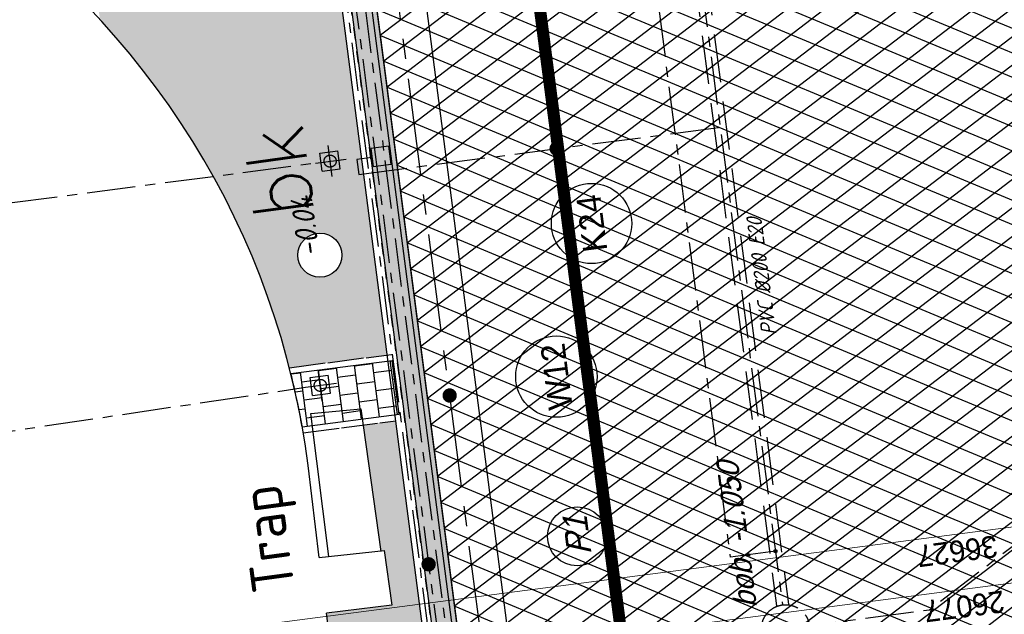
# Model space of a CAD drawing. Extents: x 117893332 to 118394757, y 454959407 to 455669244.
# Tile 31 of 256: x 118241157 to 118257453, y 455213736 to 455223576. Entities that reach past the tile are written whole.
import ezdxf
from ezdxf.enums import TextEntityAlignment as Align

# ---------------------------------------------------------------- set-up
doc = ezdxf.new("R2010")
doc.units = 0
doc.header["$LTSCALE"] = 200
for name, pattern in [('DASHED', [19.05, 12.7, -6.35]), ('Tauw_HIDDEN2', [5.6, 4, -1.6]), ('Tauw_L_Center1', [13, 8, -1.67, 1.66, -1.67]), ('Tauw_L_Center2', [6.499, 4, -0.833, 0.833, -0.833]), ('TAUW_OPSLUITBAND_mm', [3.2, 3, -0.2]), ('TAUW_TROTTOIRBAND_mm', [2, 1, -1])]:
    doc.linetypes.add(name, pattern=pattern)
doc.layers.get('0').update_dxf_attribs({"linetype": 'CONTINUOUS'})
for name, color, linetype in [('EL_N_A_EB00----REVISIE~-_-----', 1, 'CONTINUOUS'), ('KABELLOOP', 6, 'CONTINUOUS'), ('LEIDINGLOOP', 6, 'CONTINUOUS'), ('TOPOD25', 6, 'CONTINUOUS'), ('ZU_B_-_AL999---LR_pvc200_vbr11__18_^200~N_-----', 1, 'CONTINUOUS'), ('ZU_B_-_EL999---LD_PE-65_sdr00~H_-----', 1, 'Tauw_L_Center2'), ('ZU_B_-_EL999---LK_pvc125_sdr00~H_-----', 1, 'Tauw_L_Center2'), ('ZU_B_-_EL999---LR_pvc160_sdr00~H_-----', 1, 'Tauw_L_Center2'), ('ZU_B_-_EL999---LR_pvc200_vbr11~H_-----', 1, 'Tauw_L_Center2'), ('ZU_B_-_EL999---LR_pvc200_vbr11~W_-----', 8, 'Tauw_HIDDEN2'), ('ZU_B_-_EL999---SYM_DRAINPUT~-_002--', 2, 'Tauw_L_Center2'), ('ZU_B_-_EL999---SYM_RIOOLINSPECTIEPUT~-_002--', 2, 'Tauw_L_Center2'), ('ZU_B_-_MB0090--MAAIVELD_DUN~-_001--', 1, 'CONTINUOUS'), ('ZU_B_-_XX------extern-TEK-T19', 231, 'CONTINUOUS'), ('ZU_B_D_EB00----ONDERDEEL~-_-----', 7, 'CONTINUOUS'), ('ZU_N_-_AL999---LK_pvc125_sdr34__20_^200~M_-----', 7, 'CONTINUOUS'), ('ZU_N_-_AL999---LW_gvk900_vgr05__20_^200~M_-----', 7, 'CONTINUOUS'), ('ZU_N_-_EL999---LB_PE-110_sdr00~H_-----', 2, 'Tauw_L_Center2'), ('ZU_N_-_EL999---LK_pvc125_sdr34~H_-----', 2, 'Tauw_L_Center2'), ('ZU_N_-_EL999---LP_PE-75_sdr00~H_-----', 2, 'Tauw_L_Center2'), ('ZU_N_-_EL999---LR_PE-110_sdr00~H_-----', 2, 'Tauw_L_Center2'), ('ZU_N_-_EL999---LR_pvc160_sdr34~H_-----', 2, 'Tauw_L_Center2'), ('ZU_N_-_EL999---LW_gvk900_vgr05~H_-----', 2, 'Tauw_L_Center1'), ('ZU_N_-_EL999---LW_gvk900_vgr05~W_-----', 2, 'CONTINUOUS'), ('ZU_N_-_EL999---SYM_STRAATKOLK~-_----c', 7, 'Tauw_L_Center2'), ('ZU_N_-_ML999---LK_pvc125_sdr34__20_^200~M_-----', 7, 'CONTINUOUS'), ('ZU_N_-_ML999---LW_gvk900_vgr05__20_^200~M_-----', 7, 'CONTINUOUS'), ('ZU_N_A_EV00----_Opsluitband_100x200~Z_-----', 253, 'TAUW_OPSLUITBAND_mm'), ('ZU_N_A_EV01----_kant rijbaan gv asfalt~-_-----', 253, 'CONTINUOUS'), ('ZU_N_A_EV02----_kant molgoot ov betonstraatsteen~k_-----', 253, 'CONTINUOUS'), ('ZU_N_A_EV02----_kant verharding ov betontegels-halfsteensverband~k_-----', 253, 'CONTINUOUS'), ('ZU_N_A_EV09----_Trottoirband_130-150-250~A_-----', 253, 'CONTINUOUS'), ('ZU_N_A_EV09----_Trottoirband_130-150-250~Z_-----', 253, 'TAUW_TROTTOIRBAND_mm'), ('ZU_N_A_HV01----_arcering verharding gv asfalt~v_-----', 253, 'CONTINUOUS'), ('ZU_N_A_HV01----_arcering verharding ov grind~v_-----', 253, 'CONTINUOUS'), ('ZU_N_A_HV02----_arcering verharding ov betontegels-halfsteensverband~v_-----', 253, 'CONTINUOUS'), ('ZU_N_A_HV02----molgoot ov betonstraatsteen~v_-----', 253, 'CONTINUOUS')]:
    doc.layers.add(name, color=color, linetype=linetype)
doc.layers.add('ZU_N_-_AL999---LP_PE-75_sdr00__20_^200~Mt-----', color=7, linetype='CONTINUOUS', plot=False)
doc.layers.add('ZU_N_-_ML999---LP_PE-75_sdr00__20_^200~Mt-----', color=7, linetype='CONTINUOUS', plot=False)
doc.layers.add('ZU_N_-_DX1AMA--_maatvoering_LIN__18_^200', color=7, linetype='CONTINUOUS', lineweight=18)
doc.styles.add('ISO', font='ISO')
doc.styles.add('ROMANS', font='romans')
doc.styles.add('TAUW-ISOCP', font='tcb_isocp.shx')
doc.styles.add('tcb_isocp', font='tcb_isocp.shx')
doc.styles.add('WB025', font='ISO.SHX', dxfattribs={"height": 2.5})
doc.dimstyles.new('tzu18-dot_^200', dxfattribs={"dimscale": 200, "dimtxt": 1.8, "dimasz": 3, "dimexe": 2, "dimexo": 0, "dimgap": 0.5, "dimtad": 1, "dimdec": 0, "dimzin": 0, "dimdsep": 46, "dimtxsty": 'TAUW-ISOCP', "dimblk": 'DOTSMALL', "dimcen": 2, "dimdle": 1.5, "dimclre": 8, "dimadec": 0, "dimazin": 0, "dimtp": 1, "dimtm": 1, "dimtfac": 1, "dimtix": 1, "dimtmove": 1, "dimatfit": 3, "dimldrblk": 'DOTSMALL', "dimfxl": 1, "dimtvp": 0.5, "dimtolj": 1, "dimtzin": 0, "dimlwd": -1, "dimlwe": 5, "dimarcsym": 0})
pattern_1 = [(80.1584, (118248197.5, 455215256.25), (-519.448, 204.567), [136.36, -545.97]), (114.6743, (118248104.18, 455214718.3), (-519.452, 204.557), [136.36, -828.59]), (158.505, (118248047.25, 455214842.2), (-116.634, -672.27), [111.56, -446.7]), (216.3275, (118248580.36, 455215350.55), (519.453, -204.564), [111.56, -677.95]), (260.1584, (118247853.6, 455214817), (519.448, -204.567), [136.36, -545.97]), (294.6743, (118247830.27, 455214682.65), (519.452, -204.557), [136.36, -828.59]), (338.505, (118247887.1, 455214558.74), (116.634, 672.27), [111.56, -446.7]), (36.3275, (118247471.54, 455214722.43), (-519.453, 204.564), [111.56, -677.95]), (80.1584, (118247662.44, 455213855.54), (-636.074, -467.712), [121.7, -560.61]), (138.2682, (118249241.6, 455213361.78), (-519.4456, 204.5597), [122.34, -1809.56]), (182.0033, (118247591.94, 455214056.9), (-1155.5275, -263.1446), [148.58, -1527.41]), (216.3275, (118247560.8, 455214724), (-116.627, -672.282), [147.88, -641.66]), (260.1584, (118247324.3, 455213964.1), (636.074, 467.712), [122.42, -559.88]), (138.2682, (118248952.8, 455213148.55), (-519.4456, 204.5597), [122.05, -1809.86]), (182.0033, (118247542.6, 455213767.42), (519.4482, -204.5567), [148.23, -1527.77]), (36.3275, (118247542.6, 455213767.4), (116.627, 672.282), [148.77, -640.77]), (124.0853, (118248741.42, 455212685.69), (402.824, -876.833), [91.38, -2273.06]), (182.0033, (118247248.67, 455214047.34), (519.4482, -204.5567), [91.59, -1584.39]), (229.1787, (118245884.99, 455213108.71), (-752.6958, -1139.9918), [122.33, -2002.14]), (260.1583, (118248518.9, 455212665.6), (519.448, -204.568), [98.47, -583.84]), (124.0853, (118248553.32, 455212492.8), (402.824, -876.833), [91.48, -2272.95]), (182.0033, (118247212.02, 455213782.3), (519.4482, -204.5567), [100.47, -1575.52]), (229.1787, (118246008.5, 455212926.3), (-752.6958, -1139.9918), [104.97, -2019.5]), (80.1583, (118247280.64, 455213861.7), (-519.448, 204.568), [111.56, -570.75]), (147.6579, (118248216.14, 455214102.44), (-519.44585, 204.5642), [108.56, -3442.36]), (192.8293, (118248124.43, 455214160.5), (-636.074, -467.715), [95.28, -1089.83]), (248.35515, (118246642.76, 455212531.66), (-116.6334, -672.2728), [87.78, -2585.23]), (294.6743, (118247999.15, 455214057.77), (116.634, 672.271), [111.58, -853.36]), (147.6579, (118248143.47, 455213894.48), (-519.44585, 204.5642), [115.69, -3435.23]), (192.8293, (118248228.07, 455213913.75), (-636.074, -467.715), [86.77, -1098.34]), (248.35515, (118246873.96, 455212393.36), (-116.6334, -672.2728), [93.94, -2579.08]), (114.6743, (118248262.73, 455214001.06), (-116.634, -672.271), [111.56, -853.38])]

# ---------------------------------------------------------------- blocks, each defined once
blk = doc.blocks.new('66')
at = {"linetype": 'Continuous'}
blk.add_circle((0, 0), 0.365, dxfattribs=at)
at = {"linetype": 'Continuous', "style": 'ROMANS'}
blk.add_text('bk', height=1, dxfattribs=at).set_placement((0.683, 0))
blk = doc.blocks.new('_DotSmall')
at = {"color": 0, "linetype": 'ByBlock', "const_width": 0.5}
blk.add_lwpolyline([(-0.0625, 0, 1), (0.0625, 0, 1)], format="xyb", close=True, dxfattribs=at)
blk = doc.blocks.new('*D191')
at = {"layer": 'ZU_N_-_DX1AMA--_maatvoering_LIN__18_^200', "color": 8, "lineweight": 5, "transparency": 16777216}
for p, q in [((118264604, 455214016), (118264405, 455215545)), ((118238691, 455211069), (118238546, 455212179))]:
    blk.add_line(p, q, dxfattribs=at)
at = {"layer": 'ZU_N_-_DX1AMA--_maatvoering_LIN__18_^200', "color": 0, "transparency": 16777216}
blk.add_line((118264754, 455215187), (118238300, 455211744), dxfattribs=at)
at = {"layer": 'ZU_N_-_DX1AMA--_maatvoering_LIN__18_^200', "color": 0, "transparency": 16777216, "xscale": 600, "yscale": 600, "zscale": 600}
for p, rotation in [((118264456, 455215149), 7.416313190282), ((118238598, 455211783), 187.416313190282)]:
    blk.add_blockref('_DotSmall', p, dxfattribs=dict(at, rotation=rotation))
at = {"layer": 'ZU_N_-_DX1AMA--_maatvoering_LIN__18_^200', "color": 0, "transparency": 16777216, "insert": (118256791, 455213868), "char_height": 360, "attachment_point": 5, "rotation": 187.4163, "style": 'TAUW-ISOCP'}
blk.add_mtext('\\A1;26077', dxfattribs=at)
blk = doc.blocks.new('*D192')
at = {"layer": 'ZU_N_-_DX1AMA--_maatvoering_LIN__18_^200', "color": 8, "lineweight": 5, "transparency": 16777216}
for p, q in [((118274893, 455216709), (118274748, 455217819)), ((118238572, 455211981), (118238427, 455213092))]:
    blk.add_line(p, q, dxfattribs=at)
at = {"layer": 'ZU_N_-_DX1AMA--_maatvoering_LIN__18_^200', "color": 0, "transparency": 16777216}
blk.add_line((118275097, 455217461), (118238181, 455212656), dxfattribs=at)
at = {"layer": 'ZU_N_-_DX1AMA--_maatvoering_LIN__18_^200', "color": 0, "transparency": 16777216, "xscale": 600, "yscale": 600, "zscale": 600}
for p, rotation in [((118274800, 455217423), 7.416313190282), ((118238479, 455212695), 187.416313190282)]:
    blk.add_blockref('_DotSmall', p, dxfattribs=dict(at, rotation=rotation))
at = {"layer": 'ZU_N_-_DX1AMA--_maatvoering_LIN__18_^200', "color": 0, "transparency": 16777216, "insert": (118256675, 455214781), "char_height": 360, "attachment_point": 5, "rotation": 187.4163, "style": 'TAUW-ISOCP'}
blk.add_mtext('\\A1;36627', dxfattribs=at)
blk = doc.blocks.new('*D275')
at = {"layer": 'ZU_N_-_DX1AMA--_maatvoering_LIN__18_^200', "color": 8, "lineweight": 5, "transparency": 16777216}
for p, q in [((118264722, 455213104), (118264523, 455214633)), ((118246587, 455211041), (118246426, 455212277))]:
    blk.add_line(p, q, dxfattribs=at)
at = {"layer": 'ZU_N_-_DX1AMA--_maatvoering_LIN__18_^200', "color": 0, "transparency": 16777216}
blk.add_line((118264872, 455214275), (118246180, 455211842), dxfattribs=at)
at = {"layer": 'ZU_N_-_DX1AMA--_maatvoering_LIN__18_^200', "color": 0, "transparency": 16777216, "xscale": 600, "yscale": 600, "zscale": 600}
for p, rotation in [((118264575, 455214236), 7.416313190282), ((118246478, 455211881), 187.416313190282)]:
    blk.add_blockref('_DotSmall', p, dxfattribs=dict(at, rotation=rotation))
at = {"layer": 'ZU_N_-_DX1AMA--_maatvoering_LIN__18_^200', "color": 0, "transparency": 16777216, "insert": (118256909, 455212956), "char_height": 360, "attachment_point": 5, "rotation": 187.4163, "style": 'TAUW-ISOCP'}
blk.add_mtext('\\A1;18250', dxfattribs=at)
blk = doc.blocks.new('A$C051E189E')
at = {"layer": 'LEIDINGLOOP', "linetype": 'DASHED', "const_width": 200}
blk.add_lwpolyline([(186089, -55944), (-17582, -55944)], close=True, dxfattribs=at)
blk = doc.blocks.new('A$C6DFC50BF')
at = {"layer": 'KABELLOOP', "linetype": 'DASHED', "const_width": 200}
blk.add_lwpolyline([(186089, -55944), (-17582, -55944)], close=True, dxfattribs=at)

msp = doc.modelspace()

# ---------------------------------------------------------------- hatches: boundary and pattern name
at = {"layer": 'ZU_N_A_HV01----_arcering verharding gv asfalt~v_-----'}
h = msp.add_hatch(dxfattribs=at)
h.set_pattern_fill('ASFALT', color=256, scale=3000)
h.set_pattern_definition([(157.41631, (118248804.68, 455213277.6), (-144.0122, -346.24485), []), (217.41631, (118248804.68, 455213277.6), (227.85075, -297.8406), [])])
h.paths.add_polyline_path([(118253562.5, 455173882.8, -0.413671), (118245855.8, 455163886.8), (118232779.4, 455162183.4, -0.2396014), (118226539.3, 455164396.4), (118222931.6, 455163926.7), (118222383.7, 455168135.5), (118218106.9, 455167574.6), (118214434.7, 455164219.5), (118215506.4, 455155986.2), (118286398.3, 455165214), (118285827.7, 455169598.1), (118269443.6, 455167465.5, -0.4142136), (118257765.8, 455176453.3), (118256227.9, 455188268.7, -0.4142136), (118265215.7, 455199946.5), (118292266.1, 455203467.5), (118291600.1, 455208584.4), (118288512.1, 455208182.4, -0.4142136), (118286360.3, 455209838.5), (118282082.5, 455242702.4), (118277103.6, 455242054.3, -0.4142136), (118269661, 455247782.5), (118267518.7, 455264240.6), (118262945.7, 455263645.4), (118267639.6, 455227475.9), (118267223.1, 455227422), (118267223.1, 455227421.8), (118252708.4, 455225559), (118252749.8, 455225241.2), (118251437.4, 455225070.9), (118250715, 455230620.6), (118243327.3, 455287376.9), (118243629.7, 455287416.2), (118243124.4, 455290872.4), (118240928.7, 455307740.1, -0.4142135), (118245603.8, 455313814.3), (118274546.5, 455317581.7), (118274030.2, 455321548.3), (118245583.3, 455317845.4, -0.4142136), (118239509, 455322520.5), (118233549.8, 455368302.3, 0.4142136), (118222813.3, 455376565.6), (118207809.9, 455374612.7, 0.4142136), (118199546.6, 455363876.2), (118205505.9, 455318094.4, -0.4142124), (118200830.9, 455312020.1), (118163460.6, 455307155.6), (118165370.9, 455292480.2), (118168069.6, 455292831.5), (118168020.6, 455293207.6, -0.4142129), (118177008.5, 455304885.4), (118193278.4, 455307003.2, -0.1343417), (118196112.3, 455306610.7), (118204322.8, 455303093.5), (118205538.1, 455305921.5, -0.2648124), (118209818.1, 455309156.2), (118230144.2, 455311802, -0.4142136), (118236218.5, 455307127), (118240860.1, 455271468.1, -0.4142136), (118236185, 455265393.9), (118214173, 455262528.6), (118214897.7, 455256960.6, -0.4142136), (118212810.3, 455254248.5), (118211683.3, 455254101.8), (118212034, 455251407.1), (118215577.2, 455248630.1), (118219142.1, 455249094.1), (118218436.6, 455254511.8, -0.4142294), (118220524, 455257224), (118236969.8, 455259364.7, -0.414213), (118243044, 455254689.7), (118246252.7, 455230039.7)])
h.paths.add_polyline_path([(118261528.7, 455214269.2, -0.4142136), (118263616.1, 455216981.4), (118275257.9, 455218496.7, -0.4142136), (118277970, 455216409.4), (118278976.7, 455208675.7, -0.4142136), (118276889.3, 455205963.6), (118274097.8, 455205600.3, -0.4142136), (118272506.4, 455206825.1), (118272485.3, 455206987.6), (118269242.6, 455206565.5), (118269263.8, 455206403, -0.4142136), (118268038.9, 455204811.6), (118265247.5, 455204448.2, -0.4142136), (118262535.4, 455206535.6)], flags=16)
h.paths.add_polyline_path([(118241537.9, 455300913.5), (118240100, 455300726.2), (118239912.7, 455302164.1), (118241350.6, 455302351.4)], flags=16)
h.paths.add_polyline_path([(118240440.7, 455309039.9), (118239002.9, 455308852.6), (118238815.6, 455310290.4), (118240253.4, 455310477.7)], flags=16)
h.paths.add_polyline_path([(118229627.9, 455315768.6), (118215546.7, 455313935.7, -0.4142136), (118209472.4, 455318610.7), (118204138, 455359592.1, -0.4142395), (118213125.7, 455371270.9), (118217290.6, 455371813, -0.4142136), (118228968.4, 455362825.1), (118234303, 455321842.8, -0.4142136)], flags=16)
h.paths.add_polyline_path([(118229573.7, 455316185), (118215492.5, 455314352.1, -0.4142136), (118209888.9, 455318664.9), (118204554.5, 455359646.4, -0.41424), (118213180, 455370854.4), (118217344.8, 455371396.5, -0.4142136), (118228551.9, 455362770.9), (118233886.5, 455321788.6, -0.4142136)], flags=0)
h.paths.add_polyline_path([(118232786.1, 455366810.1), (118231546.6, 455366648.6), (118231359.3, 455368086.5), (118232598.8, 455368248)], flags=0)
at = {"layer": 'ZU_N_A_HV01----_arcering verharding ov grind~v_-----'}
h = msp.add_hatch(dxfattribs=at)
h.set_pattern_fill('10305012', color=256, scale=100000)
h.set_pattern_definition(pattern_1)
h.paths.add_polyline_path([(118241763.8, 455229117.5), (118242485.4, 455223577.7, -0.1245294), (118245620.5, 455217817.3), (118247241.4, 455218028.3), (118245730.6, 455229635)])
h.paths.add_polyline_path([(118246491, 455219679.2, -1), (118245761.7, 455219679.2, -1)], flags=16)
h.paths.add_polyline_path([(118246290.5, 455220331.1), (118246032.2, 455222242.3), (118244545.7, 455222041.4), (118244804, 455220130.2)], flags=24)
h.paths.add_polyline_path([(118246702, 455224221.3), (118246596.8, 455225322.9), (118246044.3, 455225379), (118246149.5, 455224277.5)], flags=25)
h.paths.add_polyline_path([(118246208.7, 455219577.3), (118246093.1, 455220755.3), (118245540.6, 455220811.4), (118245656.2, 455219633.5)], flags=24)
h = msp.add_hatch(dxfattribs=at)
h.set_pattern_fill('10305012', color=256, scale=100000)
h.set_pattern_definition(pattern_1)
h.paths.add_polyline_path([(118246234.6, 455213752.8), (118248448.8, 455196714), (118249071.3, 455196795), (118249989.7, 455196914.6), (118247383.4, 455216937.5), (118246841.5, 455216867), (118247135.5, 455214784.8), (118247187.1, 455214790.3), (118247318.7, 455213887)])
h.paths.add_polyline_path([(118247198.9, 455213134.4), (118247160.2, 455213431.9), (118247457.7, 455213470.6), (118247496.4, 455213173.1)], flags=16)
h.paths.add_polyline_path([(118247315.4, 455213401.7, -1), (118247341.2, 455213203.3, -1)], flags=0)
h.paths.add_polyline_path([(118248491, 455205537.6), (118248529.8, 455205240.2), (118248232.3, 455205201.4), (118248193.5, 455205498.9)], flags=16)
h.paths.add_polyline_path([(118248374.6, 455205270.4, -1), (118248348.8, 455205468.7, -1)], flags=0)
h.paths.add_polyline_path([(118249326.1, 455197578.8), (118249364.8, 455197281.3), (118249067.3, 455197242.6), (118249028.6, 455197540.1)], flags=16)
h.paths.add_polyline_path([(118249209.6, 455197311.5, -1), (118249183.8, 455197509.9, -1)], flags=0)
at = {"layer": 'ZU_N_A_HV02----_arcering verharding ov betontegels-halfsteensverband~v_-----'}
h = msp.add_hatch(dxfattribs=at)
h.set_pattern_fill('TEGELS', color=256, scale=1200, style=0)
h.set_pattern_definition([(97.4163, (118248804.68, 455213277.58), (-297.49, -38.723), []), (187.4163, (118248804.68, 455213277.58), (38.723, -297.49), [300, -300]), (187.4163, (118248785.3, 455213426.33), (38.723, -297.49), [-300, 300])])
edge = h.paths.add_edge_path()
edge.add_line((118245832.7, 455216836.5), (118247439.9, 455217045.7))
edge.add_line((118247439.9, 455217045.7), (118247323.7, 455217938.2))
edge.add_line((118247323.7, 455217938.2), (118245645.1, 455217719.7))
edge.add_arc((118232668.1, 455214501.3), 13370.1, 10.05882, 13.92873, ccw=False)
at = {"layer": 'ZU_N_A_HV02----molgoot ov betonstraatsteen~v_-----'}
h = msp.add_hatch(dxfattribs=at)
h.set_pattern_fill('BRICK', color=256, scale=33.07086)
h.set_pattern_definition([(97.41631, (118248804.68, 455213277.58), (-208.2432, -27.10636), []), (187.4163, (118248804.68, 455213277.6), (54.2127, -416.4864), [210, -210]), (187.4163, (118248777.57, 455213485.83), (54.2127, -416.4864), [-210, 210])])
h.paths.add_polyline_path([(118236130.8, 455265810.4), (118213702.3, 455262890.9), (118213756.5, 455262474.4), (118214481.2, 455256906.4, -0.4142136), (118212756.1, 455254665), (118211212.6, 455254464), (118211639.7, 455251182.5), (118215456.8, 455248190.8), (118219612.8, 455248731.8), (118218853.1, 455254566, -0.4142295), (118220578.2, 455256807.5), (118237024, 455258948.2, -0.4142136), (118242627.6, 455254635.5), (118245836.2, 455229985.5), (118253115.1, 455174065.7, -0.4217249), (118245799.5, 455164303), (118232725.2, 455162599.9, -0.2477246), (118226700.8, 455164841), (118223293.5, 455164399.8), (118222746, 455168606.4), (118217921.3, 455167973.9), (118213990, 455164382.1), (118215144.2, 455155515.5), (118286452.5, 455164797.5), (118286398.3, 455165214), (118215506.4, 455155986.2), (118214434.7, 455164219.5), (118218106.9, 455167574.6), (118222383.7, 455168135.5), (118222931.6, 455163926.7), (118226539.3, 455164396.4, 0.2396014), (118232779.4, 455162183.4), (118245855.8, 455163886.8, 0.413671), (118253562.5, 455173882.8), (118246252.7, 455230039.7), (118243044, 455254689.7, 0.414213), (118236969.8, 455259364.7), (118220524, 455257224, 0.4142294), (118218436.6, 455254511.8), (118219142.1, 455249094.1), (118215577.2, 455248630.1), (118212034, 455251407.1), (118211683.3, 455254101.8), (118212810.3, 455254248.5, 0.4142136), (118214897.7, 455256960.6), (118214173, 455262528.6), (118236185, 455265393.9, 0.4142136), (118240860.1, 455271468.1), (118236218.5, 455307127, 0.4142136), (118230144.2, 455311802), (118209818.1, 455309156.2, 0.2648124), (118205538.1, 455305921.5), (118204322.8, 455303093.5), (118196112.3, 455306610.7, 0.1343417), (118193278.4, 455307003.2), (118177008.5, 455304885.4, 0.4142129), (118168020.6, 455293207.6), (118168069.6, 455292831.5), (118168486.1, 455292885.7), (118168437.1, 455293261.8, -0.4142129), (118177062.7, 455304468.9), (118193332.6, 455306586.7, -0.1343417), (118195946.9, 455306224.6), (118199133.4, 455304859.6), (118204543.5, 455302542), (118205924.4, 455305755.6, -0.2648231), (118209872.9, 455308739.8), (118222173, 455310340.9), (118230198.4, 455311385.5, -0.4142144), (118235802, 455307072.8), (118240443.6, 455271413.9, -0.4142136)])

# ---------------------------------------------------------------- linework, layer by layer
at = {"layer": 'ZU_B_-_EL999---LD_PE-65_sdr00~H_-----'}
for points in [[(118217785.8, 455217521.8), (118246518, 455221264.5)], [(118232574.3, 455215520.2), (118245888.6, 455217492.4)]]:
    msp.add_lwpolyline(points, dxfattribs=at)
at = {"layer": 'ZU_B_-_EL999---LK_pvc125_sdr00~H_-----'}
msp.add_circle((118253665.5, 455214780.5), 25, dxfattribs=at)
at = {"layer": 'ZU_B_-_EL999---LR_pvc160_sdr00~H_-----', "flags": 128}
msp.add_lwpolyline([(118253665.5, 455214780.5), (118252921.7, 455214683.7), (118251519.8, 455225445.7), (118250044, 455235642.2), (118250787.8, 455235739)], dxfattribs=at)
at = {"layer": 'ZU_B_-_EL999---LR_pvc200_vbr11~H_-----'}
msp.add_lwpolyline([(118249291, 455246080.6), (118252263.5, 455225543.3, -0.0035509), (118252263.7, 455225541.8), (118253781.3, 455213891)], format="xyb", dxfattribs=at)
at = {"layer": 'ZU_B_-_EL999---LR_pvc200_vbr11~W_-----'}
msp.add_lwpolyline([(118249192, 455246066.3), (118252164.5, 455225528.9), (118253682.2, 455213878.1)], dxfattribs=at)
msp.add_lwpolyline([(118249389.9, 455246094.9), (118252362.4, 455225557.6, -0.0035509), (118252362.8, 455225554.7), (118253880.5, 455213903.9)], format="xyb", dxfattribs=at)
at = {"layer": 'ZU_B_-_EL999---SYM_DRAINPUT~-_002--'}
for p, q in [((118246126.8, 455221364.8), (118246424.3, 455221403.6)), ((118246328.3, 455220979.4), (118246261.6, 455221491.5)), ((118246463, 455221106.1), (118246424.3, 455221403.6)), ((118246051, 455221203.7), (118246563.2, 455221270.4)), ((118246165.5, 455221067.4), (118246126.8, 455221364.8)), ((118246165.5, 455221067.4), (118246463, 455221106.1)), ((118245964.4, 455217653.5), (118246261.9, 455217692.3)), ((118246003.1, 455217356), (118245964.4, 455217653.5)), ((118246165.9, 455217268.1), (118246099.1, 455217780.2)), ((118246300.6, 455217394.8), (118246261.9, 455217692.3)), ((118245888.6, 455217492.4), (118246400.8, 455217559.1)), ((118246003.1, 455217356), (118246300.6, 455217394.8))]:
    msp.add_line(p, q, dxfattribs=at)
for centre in [(118246294.9, 455221235.5), (118246132.5, 455217524.1)]:
    msp.add_circle(centre, 100, dxfattribs=at)
at = {"layer": 'ZU_B_-_EL999---SYM_RIOOLINSPECTIEPUT~-_002--'}
msp.add_circle((118253833, 455213494.3), 400, dxfattribs=at)
at = {"layer": 'ZU_B_D_EB00----ONDERDEEL~-_-----'}
msp.add_line((118246114.7, 455214675.4), (118245930.5, 455216195.6), dxfattribs=at)
for points in [[(118245976.9, 455217057), (118246803.1, 455217138.8), (118247136.9, 455214775.1)], [(118246271.9, 455214692.2), (118245976.9, 455217057)], [(118246114.7, 455214675.4), (118247187.1, 455214790.3), (118247318.7, 455213887), (118246234.6, 455213752.8)], [(118249044.4, 455192130.7), (118250126.1, 455192281.9), (118249945.5, 455193707.7), (118248859.4, 455193554.2), (118246234.6, 455213752.8)]]:
    msp.add_lwpolyline(points, dxfattribs=at)
msp.add_arc((118232668.1, 455214501.3), 13370.1, 7.28018, 105.62065, dxfattribs=at)
at = {"layer": 'ZU_N_-_EL999---LB_PE-110_sdr00~H_-----'}
msp.add_lwpolyline([(118241450.5, 455263151.4), (118252421.8, 455178865.6)], dxfattribs=at)
at = {"layer": 'ZU_N_-_EL999---LK_pvc125_sdr34~H_-----'}
msp.add_lwpolyline([(118246987.4, 455221296.6), (118246739.5, 455221264.4), (118246771.7, 455221016.4), (118252751.7, 455221795.2)], dxfattribs=at)
at = {"layer": 'ZU_N_-_EL999---LP_PE-75_sdr00~H_-----', "flags": 128}
msp.add_lwpolyline([(118232365.8, 455333766.9), (118248356.6, 455211258.5), (118250779.2, 455192646.4), (118258203.9, 455193612.8), (118279537.1, 455196389.7), (118279793.8, 455194418.2)], dxfattribs=at)
at = {"layer": 'ZU_N_-_EL999---LR_PE-110_sdr00~H_-----'}
msp.add_lwpolyline([(118248653.4, 455210140.1), (118229308.6, 455358755.4, -0.1316525), (118229650.2, 455361320.9), (118231884.4, 455366692.6)], format="xyb", dxfattribs=at)
at = {"layer": 'ZU_N_-_EL999---LR_pvc160_sdr34~H_-----', "flags": 128}
msp.add_lwpolyline([(118286404.9, 455218957.1), (118258139.4, 455215277.9), (118256212.9, 455213804.1), (118254229.7, 455213546)], dxfattribs=at)
at = {"layer": 'ZU_N_-_EL999---LW_gvk900_vgr05~H_-----'}
msp.add_lwpolyline([(118246492.3, 455211769.5), (118247772.2, 455211936.1, 0.4142136), (118248804.7, 455213277.6), (118235122.3, 455318391.9, 0.4142136), (118233780.8, 455319424.4), (118231660.4, 455319148.4)], format="xyb", dxfattribs=at)
at = {"layer": 'ZU_N_-_EL999---LW_gvk900_vgr05~W_-----'}
for points in [[(118246550.4, 455211323.3), (118247830.3, 455211489.9, 0.4142136), (118249250.9, 455213335.7), (118235568.5, 455318450, 0.4142136), (118233722.7, 455319870.7), (118231602.3, 455319594.7)], [(118246434.2, 455212215.7), (118247714.1, 455212382.3, 0.4142136), (118248358.4, 455213219.5), (118234676, 455318333.9, 0.4142136), (118233838.9, 455318978.2), (118231718.5, 455318702.2)]]:
    msp.add_lwpolyline(points, format="xyb", dxfattribs=at)
at = {"layer": 'ZU_N_-_EL999---SYM_STRAATKOLK~-_----c', "lineweight": -3}
msp.add_lwpolyline([(118247304.2, 455221186.6), (118247265.5, 455221484.1), (118246968, 455221445.4), (118247006.7, 455221147.9)], close=True, dxfattribs=at)
at = {"layer": 'ZU_N_-_ML999---LK_pvc125_sdr34__20_^200~M_-----', "flags": 128}
msp.add_lwpolyline([(118250044.5, 455221442.6, 0, 0, 0), (118249993.7, 455221551.4, 0, 91.8, 0), (118249997.6, 455221543.1, 91.8, 169.7, 0), (118250008.6, 455221519.5, 169.7, 221.7, 0), (118250025.1, 455221484.2, 221.7, 240, 0), (118250044.5, 455221442.6, 240, 221.7, 0), (118250063.9, 455221401, 221.7, 169.7, 0), (118250080.3, 455221365.7, 169.7, 91.8, 0), (118250091.3, 455221342.2, 91.8, 0, 0), (118250095.2, 455221333.9, 0, 0, 0), (118250044.5, 455221442.6, 0, 0, 0), (118250341.6, 455220805.2, 0, 0, 0)], format="xyseb", dxfattribs=at)
at = {"layer": 'ZU_N_-_ML999---LK_pvc125_sdr34__20_^200~M_-----'}
msp.add_circle((118250622, 455220203.6), 663.8, dxfattribs=at)
at = {"layer": 'ZU_N_-_ML999---LP_PE-75_sdr00__20_^200~Mt-----'}
msp.add_lwpolyline([(118247925.2, 455214563.1, 0, 0, 0), (118247811.6, 455214524.5, 0, 91.8, 0), (118247820.3, 455214527.4, 91.8, 169.7, 0), (118247844.9, 455214535.8, 169.7, 221.7, 0), (118247881.7, 455214548.3, 221.7, 240, 0), (118247925.2, 455214563.1, 240, 221.7, 0), (118247968.7, 455214577.9, 221.7, 169.7, 0), (118248005.5, 455214590.5, 169.7, 91.8, 0), (118248030.1, 455214598.9, 91.8, 0, 0), (118248038.8, 455214601.8, 0, 0, 0), (118247925.2, 455214563.1, 0, 0, 0), (118249903.1, 455214935.4, 0, 0, 0)], format="xyseb", dxfattribs=at)
msp.add_circle((118250383.8, 455215025.8), 489.1, dxfattribs=at)
at = {"layer": 'ZU_N_-_ML999---LW_gvk900_vgr05__20_^200~M_-----', "flags": 128}
msp.add_lwpolyline([(118248273.8, 455217356.3, 0, 0, 0), (118248155.6, 455217335.3, 0, 91.8, 0), (118248164.6, 455217336.9, 91.8, 169.7, 0), (118248190.2, 455217341.5, 169.7, 221.7, 0), (118248228.6, 455217348.3, 221.7, 240, 0), (118248273.8, 455217356.3, 240, 221.7, 0), (118248319, 455217364.3, 221.7, 169.7, 0), (118248357.3, 455217371.2, 169.7, 91.8, 0), (118248382.9, 455217375.7, 91.8, 0, 0), (118248391.9, 455217377.3, 0, 0, 0), (118248273.8, 455217356.3, 0, 0, 0), (118249376.5, 455217552.2, 0, 0, 0)], format="xyseb", dxfattribs=at)
at = {"layer": 'ZU_N_-_ML999---LW_gvk900_vgr05__20_^200~M_-----'}
msp.add_circle((118250039.8, 455217670), 673.7, dxfattribs=at)
at = {"layer": 'ZU_N_A_EV00----_Opsluitband_100x200~Z_-----'}
for p, q in [((118245620.5, 455217817.3), (118247310.8, 455218037.4)), ((118245849.8, 455216737.9), (118247383.4, 455216937.5))]:
    msp.add_line(p, q, dxfattribs=at)
at = {"layer": 'ZU_N_A_EV01----_kant rijbaan gv asfalt~-_-----'}
msp.add_lwpolyline([(118247364.7, 455221497), (118243033.6, 455254770, 0.4142136)], format="xyb", dxfattribs=at)
msp.add_lwpolyline([(118253549.1, 455173985.7), (118247364.7, 455221497)], dxfattribs=at)
at = {"layer": 'ZU_N_A_EV02----_kant molgoot ov betonstraatsteen~k_-----'}
for points in [[(118253562.5, 455173882.8), (118246252.7, 455230039.7), (118243044, 455254689.7, 0.414213), (118236969.8, 455259364.7), (118220524, 455257224, 0.4142294), (118218436.6, 455254511.8), (118219142.1, 455249094.1), (118215577.2, 455248630.1), (118212034, 455251407.1), (118211683.3, 455254101.8), (118212810.3, 455254248.5, 0.4142136), (118214897.7, 455256960.6), (118214173, 455262528.6), (118236185, 455265393.9, 0.4142136), (118240860.1, 455271468.1), (118236218.5, 455307127, 0.4142143), (118230144.2, 455311802), (118209818.1, 455309156.2, 0.2648124), (118205538.1, 455305921.5), (118204322.8, 455303093.5), (118196112.3, 455306610.7, 0.1343417), (118193278.4, 455307003.2), (118177008.5, 455304885.4, 0.4142129), (118168020.6, 455293207.6)], [(118245836.2, 455229985.5), (118253115.1, 455174065.7, -0.4217249), (118245799.5, 455164303), (118232725.2, 455162599.9, -0.2477246), (118226700.8, 455164841), (118223293.5, 455164399.8), (118222746, 455168606.4), (118217921.3, 455167973.9), (118213990, 455164382.1), (118215144.2, 455155515.5), (118215144.2, 455155515.5), (118286452.5, 455164797.5), (118286398.3, 455165214), (118215506.4, 455155986.2), (118214434.7, 455164219.5), (118218106.9, 455167574.6), (118222383.7, 455168135.5), (118222931.6, 455163926.7), (118226539.3, 455164396.4, 0.2396014), (118232779.4, 455162183.4), (118245855.8, 455163886.8, 0.4141865), (118253560.4, 455173898.4)]]:
    msp.add_lwpolyline(points, format="xyb", dxfattribs=at)
at = {"layer": 'ZU_N_A_EV02----_kant verharding ov betontegels-halfsteensverband~k_-----'}
for p, q in [((118245645.1, 455217719.7), (118247323.7, 455217938.2)), ((118245832.7, 455216836.5), (118247439.9, 455217045.7))]:
    msp.add_line(p, q, dxfattribs=at)
at = {"layer": 'ZU_N_A_EV02----_kant verharding ov betontegels-halfsteensverband~k_-----', "flags": 128}
msp.add_lwpolyline([(118247439.9, 455217045.7), (118247323.7, 455217938.2)], dxfattribs=at)
at = {"layer": 'ZU_N_A_EV02----_kant verharding ov betontegels-halfsteensverband~k_-----'}
msp.add_arc((118232668.1, 455214501.3), 13370.1, 10.05882, 13.92872, dxfattribs=at)
at = {"layer": 'ZU_N_A_EV09----_Trottoirband_130-150-250~A_-----'}
msp.add_line((118252966.6, 455174044.4), (118245687.5, 455229966.1), dxfattribs=at)
at = {"layer": 'ZU_N_A_EV09----_Trottoirband_130-150-250~Z_-----'}
msp.add_line((118253115.1, 455174065.7), (118245836.2, 455229985.5), dxfattribs=at)

# ---------------------------------------------------------------- block references
at = {"layer": 'EL_N_A_EB00----REVISIE~-_-----', "rotation": 97.41631319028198}
for name in ['A$C6DFC50BF', 'A$C051E189E']:
    msp.add_blockref(name, (118198465.7, 455184465.5), dxfattribs=at)
at = {"layer": 'TOPOD25', "xscale": 999.9999999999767, "yscale": 999.9999999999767, "zscale": 999.9999999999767, "rotation": 97.6966502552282}
msp.add_blockref('66', (118246126.3, 455219679.2), dxfattribs=at)

# ---------------------------------------------------------------- texts
at = {"layer": 'ZU_B_-_AL999---LR_pvc200_vbr11__18_^200~N_-----', "style": 'tcb_isocp', "oblique": 20.00024}
msp.add_text('bob. -1.050', height=360, rotation=97.42175, dxfattribs=at).set_placement((118253360.7, 455213853.3))
at = {"layer": 'ZU_B_-_EL999---LR_pvc200_vbr11~H_-----', "style": 'WB025', "oblique": 18}
msp.add_text('PVC %%c200 E20', height=250, rotation=97.42175, dxfattribs=at).set_placement((118253685.6, 455218365.5))
at = {"layer": 'ZU_B_-_MB0090--MAAIVELD_DUN~-_001--', "style": 'ISO', "oblique": 13.5}
msp.add_text('-0.04', height=360, rotation=97.69665, dxfattribs=at).set_placement((118246126, 455219678.7))
at = {"layer": 'ZU_B_-_XX------extern-TEK-T19', "style": 'ISO'}
msp.add_text('Trap', height=700, rotation=97.69665, dxfattribs=at).set_placement((118245712.1, 455214151.9))
at = {"layer": 'ZU_N_-_AL999---LK_pvc125_sdr34__20_^200~M_-----', "style": 'tcb_isocp'}
msp.add_text('K24', height=400, rotation=97.41631, dxfattribs=at).set_placement((118250622, 455220203.6), align=Align.MIDDLE)
at = {"layer": 'ZU_N_-_AL999---LP_PE-75_sdr00__20_^200~Mt-----', "style": 'tcb_isocp', "oblique": 20.00024}
msp.add_text('P1', height=400, rotation=97.41631, dxfattribs=at).set_placement((118250383.8, 455215025.8), align=Align.MIDDLE)
at = {"layer": 'ZU_N_-_AL999---LW_gvk900_vgr05__20_^200~M_-----', "style": 'tcb_isocp'}
msp.add_text('W12', height=400, rotation=97.41631, dxfattribs=at).set_placement((118250039.8, 455217670), align=Align.MIDDLE)

# ---------------------------------------------------------------- dimensions: what is measured, and where the dimension line sits
at = {"layer": 'ZU_N_-_DX1AMA--_maatvoering_LIN__18_^200'}
dim = msp.add_linear_dim(base=(118238478.9, 455212694.9), p1=(118274892.6, 455216708.7), p2=(118238571.8, 455211980.9), angle=187.41631, dimstyle='tzu18-dot_^200', dxfattribs=at)
dim.commit()
dim.dimension.update_dxf_attribs({"geometry": '*D192', "text_midpoint": (118256675.4, 455214781.1)})
for base, p1, p2, picture, middle in [((118238597.6, 455211782.6), (118264603.8, 455214016.4), (118238690.6, 455211068.6), '*D191', (118256754.5, 455214146)), ((118246477.7, 455211880.5), (118264722.3, 455213104.1), (118246587, 455211041), '*D275', (118256873.3, 455213233.7))]:
    dim = msp.add_linear_dim(base=base, p1=p1, p2=p2, angle=187.41631, dimstyle='tzu18-dot_^200', dxfattribs=at)
    dim.commit()
    dim.dimension.update_dxf_attribs({"geometry": picture, "text_midpoint": middle, "dimtype": 160})

doc.saveas('drawing.dxf')
